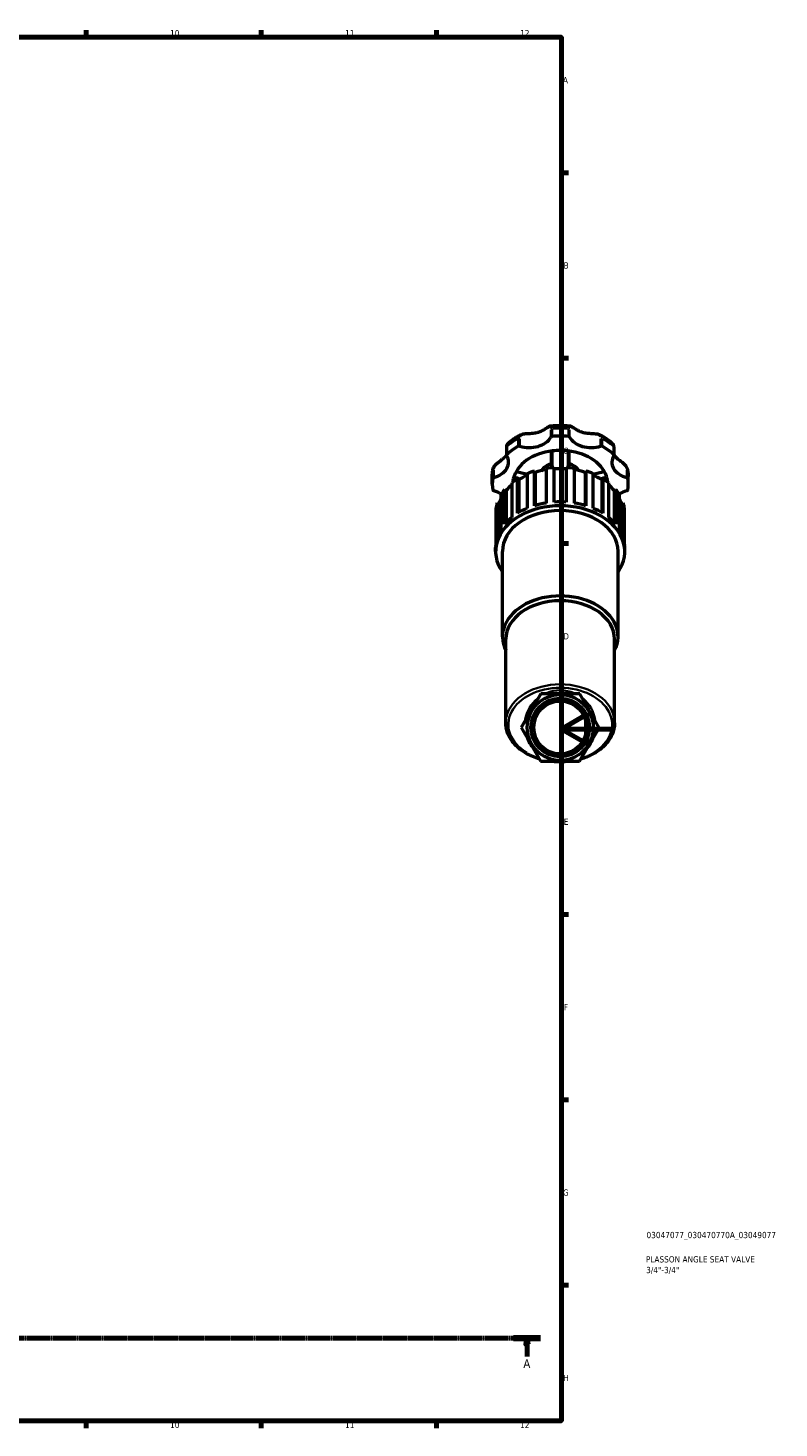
# Model space of a CAD drawing. Header units: millimetres. Extents: x 0 to 973, y 0 to 1098.
# Tile 4 of 6: x 607 to 908, y 17 to 578. Entities that reach past the tile are written whole.
import ezdxf

# ---------------------------------------------------------------- set-up
doc = ezdxf.new("R2010")
doc.units = ezdxf.units.MM
doc.linetypes.add('CHAIN', pattern=[0.7087, 0.4724, -0.0591, 0.1181, -0.0591])
for name, color, linetype, lineweight in [('Border (ISO)', 7, 'Continuous', 70), ('Section Line (ISO)', 7, 'CHAIN', 70), ('Title (ISO)', 7, 'Continuous', 50), ('Visible (ISO)', 7, 'Continuous', 50), ('Visible Narrow (ISO)', 7, 'Continuous', 35)]:
    doc.layers.add(name, color=color, linetype=linetype, lineweight=lineweight)
doc.styles.add('Label Text (ISO)', font='tahoma.ttf')
doc.styles.add('Note Text (ISO)', font='tahoma.ttf')

# ---------------------------------------------------------------- blocks, each defined once
blk = doc.blocks.new('Borders Default Border')
at = {"layer": 'Border (ISO)'}
for p, q in [((630.75, 574), (630.75, 576.9)), ((700.83, 574), (700.83, 576.9)), ((770.92, 574), (770.92, 576.9)), ((821, 519.75), (823.9, 519.75)), ((821, 445.5), (823.9, 445.5)), ((821, 371.25), (823.9, 371.25)), ((821, 222.75), (823.9, 222.75)), ((821, 148.5), (823.9, 148.5)), ((821, 74.25), (823.9, 74.25)), ((630.75, 20), (630.75, 17.1)), ((700.83, 20), (700.83, 17.1)), ((770.92, 20), (770.92, 17.1))]:
    blk.add_line(p, q, dxfattribs=at)
at = {"layer": 'Border (ISO)', "flags": 128}
for points in [[(20, 20), (20, 574), (821, 574), (821, 20), (20, 20)], [(841, 297), (821, 297), (831, 302.77), (831, 291.23), (821, 297)]]:
    blk.add_lwpolyline(points, dxfattribs=at)
at = {"layer": 'Border (ISO)', "color": 232, "true_color": 0xca0064, "char_height": 2.5, "attachment_point": 7, "style": 'Note Text (ISO)'}
for s, insert in [('10', (664.29, 574.35)), ('11', (734.37, 574.4)), ('12', (804.46, 574.4)), ('A', (821.59, 555.62)), ('B', (821.89, 481.38)), ('C', (821.73, 407.08)), ('D', (821.73, 332.88)), ('E', (821.94, 258.63)), ('F', (822, 184.38)), ('G', (821.61, 110.08)), ('H', (821.74, 35.88)), ('10', (664.29, 17.05)), ('11', (734.37, 17.1)), ('12', (804.46, 17.1))]:
    blk.add_mtext(s, dxfattribs=dict(at, insert=insert))
blk = doc.blocks.new('Title Blocks ISO')
at = {"layer": 'Title (ISO)', "color": 232, "true_color": 0xca0064, "style": 'Note Text (ISO)'}
for tag, p in [('PART_NUMBER_001', (34.08, 73.13)), ('DESCRIPTION_001', (33.84, 63.4)), ('DESCRIPTION_002', (33.93, 59.12))]:
    blk.add_attdef(tag, p, '', height=2.5, dxfattribs=at)
blk = doc.blocks.new('2dTransSection0')
at = {"layer": 'Section Line (ISO)', "linetype": 'CHAIN'}
blk.add_line((310.66, 53.13), (812.62, 53.13), dxfattribs=at)
at = {"layer": 'Section Line (ISO)', "linetype": 'Continuous', "lineweight": 140}
for p, q in [((310.66, 53.13), (321.43, 53.13)), ((801.85, 53.13), (812.62, 53.13))]:
    blk.add_line(p, q, dxfattribs=at)
at = {"layer": 'Section Line (ISO)', "linetype": 'Continuous'}
for p, q in [((316.04, 53.13), (315.54, 50.63)), ((315.54, 50.63), (316.54, 50.63)), ((316.04, 50.63), (316.04, 53.13)), ((316.54, 50.63), (316.04, 53.13)), ((316.04, 45.78), (316.04, 50.63)), ((807.24, 53.13), (806.74, 50.63)), ((806.74, 50.63), (807.74, 50.63)), ((807.24, 50.63), (807.24, 53.13)), ((807.74, 50.63), (807.24, 53.13)), ((807.24, 45.78), (807.24, 50.63))]:
    blk.add_line(p, q, dxfattribs=at)
at = {"layer": 'Section Line (ISO)', "linetype": 'Continuous', "flags": 128}
for points in [[(316.54, 50.63), (316.04, 53.13), (315.54, 50.63), (316.54, 50.63)], [(807.74, 50.63), (807.24, 53.13), (806.74, 50.63), (807.74, 50.63)]]:
    blk.add_lwpolyline(points, dxfattribs=at)
at = {"layer": 'Section Line (ISO)'}
for points in [[(316.54, 50.63), (316.04, 53.13), (315.54, 50.63), (316.54, 50.63)], [(807.74, 50.63), (807.24, 53.13), (806.74, 50.63), (807.74, 50.63)]]:
    blk.add_solid(points, dxfattribs=at)
at = {"layer": 'Section Line (ISO)', "char_height": 3.5, "attachment_point": 7, "style": 'Label Text (ISO)'}
for insert in [(314.56, 41.13), (805.75, 41.13)]:
    blk.add_mtext('A', dxfattribs=dict(at, insert=insert))

msp = doc.modelspace()

# ---------------------------------------------------------------- linework, layer by layer
at = {"layer": 'Visible (ISO)'}
for p, q in [((798.982, 409.775), (798.982, 406.695)), ((842.072, 406.695), (842.072, 409.775)), ((793.302, 395.073), (793.302, 398.153)), ((807.349, 399.251), (807.349, 385.39)), ((810.268, 400.303), (810.509, 399.779)), ((810.268, 386.442), (810.268, 400.303)), ((810.509, 399.779), (810.509, 386.515)), ((814.871, 401.36), (814.871, 387.5)), ((818.107, 387.862), (818.107, 401.723)), ((822.947, 401.723), (822.947, 387.862)), ((826.183, 387.5), (826.183, 401.36)), ((830.545, 399.779), (830.786, 400.303)), ((830.545, 399.779), (830.545, 386.515)), ((830.786, 400.303), (830.786, 386.442)), ((833.705, 385.39), (833.705, 399.251)), ((847.752, 395.073), (847.752, 398.153)), ((798.272, 392.833), (798.903, 392.509)), ((798.272, 378.972), (798.272, 392.833)), ((798.903, 392.509), (798.903, 379.687)), ((801.117, 395.601), (801.117, 381.741)), ((803.434, 397.239), (803.892, 396.793)), ((803.434, 383.379), (803.434, 397.239)), ((803.892, 396.793), (803.892, 383.657)), ((837.162, 396.793), (837.62, 397.239)), ((837.162, 396.793), (837.162, 383.657)), ((837.62, 397.239), (837.62, 383.379)), ((839.937, 381.741), (839.937, 395.601)), ((842.151, 392.509), (842.782, 392.833)), ((842.151, 392.509), (842.151, 379.687)), ((842.782, 392.833), (842.782, 378.972)), ((795.289, 387.514), (796.031, 387.343)), ((795.289, 373.653), (795.289, 387.514)), ((796.031, 387.343), (796.031, 375.521)), ((796.785, 390.769), (796.785, 376.908)), ((844.269, 376.908), (844.269, 390.769)), ((845.024, 387.343), (845.765, 387.514)), ((845.024, 387.343), (845.024, 375.521)), ((845.765, 387.514), (845.765, 373.653)), ((794.777, 385.226), (794.777, 371.365)), ((846.277, 371.365), (846.277, 385.226)), ((794.663, 368.114), (794.663, 369.654)), ((797.386, 333.943), (797.386, 368.114)), ((843.668, 333.943), (843.668, 368.114)), ((846.391, 368.114), (846.391, 369.654)), ((798.747, 299.517), (798.747, 332.981)), ((842.307, 299.517), (842.307, 332.981)), ((812.783, 311.129), (804.939, 297.658)), ((828.371, 311.071), (812.783, 311.129)), ((836.115, 297.543), (828.371, 311.071)), ((804.939, 297.658), (812.683, 284.129)), ((828.271, 284.071), (836.115, 297.543)), ((812.683, 284.129), (828.271, 284.071))]:
    msp.add_line(p, q, dxfattribs=at)
for radius in [13.22, 11.71, 10.576]:
    msp.add_circle((820.527, 297.6), radius, dxfattribs=at)
for centre, major_axis, start_param, end_param in [((820.527, 395.073), (27.225, 0), 2.2362562, 2.4761328), ((804.091, 409.88), (0.605, 0), 1.1475321, 2.2362562), ((808.135, 416.227), (9.24, 0), 4.2891247, 5.9210514), ((817.342, 413.761), (-0.605, 0), 4.8323273, 5.9210514), ((820.527, 395.073), (27.225, 0), 1.450858, 1.6907347), ((823.712, 413.761), (0.605, 0), 0.3621339, 1.450858), ((832.919, 416.227), (-9.24, 0), 0.3621339, 1.9940606), ((836.963, 409.88), (0.605, 0), 0.9053365, 1.9940606), ((820.527, 395.073), (27.225, 0), 0.6654598, 0.9053365), ((790.61, 403.835), (9.24, 0), 5.0745229, 6.7064496), ((799.587, 406.695), (-0.605, 0), 5.6177255, 6.7064496), ((820.527, 395.073), (-19.058, 0), 4.8735584, 6.1220159), ((820.527, 395.073), (19.057, 0), 1.409627, 1.7319657), ((820.527, 395.073), (19.058, 0), 0.1611694, 1.409627), ((850.444, 403.835), (-9.24, 0), 5.8599211, 7.4918477), ((841.467, 406.695), (0.605, 0), 5.8599211, 6.9486451), ((820.527, 383.514), (25.088, 0), 2.1238253, 2.2957262), ((820.527, 383.514), (25.864, 0), 1.9786599, 2.1054105), ((820.527, 383.514), (25.088, 0), 1.7981876, 1.9815669), ((820.527, 383.514), (25.864, 0), 1.6645006, 1.7912513), ((820.527, 383.514), (25.088, 0), 1.474185, 1.6674076), ((820.527, 383.514), (25.864, 0), 1.3503414, 1.477092), ((820.527, 383.514), (25.088, 0), 1.1600258, 1.3434051), ((820.527, 383.514), (25.864, 0), 1.0361821, 1.1629327), ((820.527, 383.514), (25.088, 0), 0.8458665, 1.0177673), ((820.527, 395.073), (-27.225, 0), 6.163247, 6.4031236), ((794.098, 397.325), (-0.605, 0), 5.0745229, 6.163247), ((794.098, 392.821), (-0.605, 0), 0.1199383, 1.2086624), ((820.527, 383.514), (25.864, 0), 2.6069784, 2.7337291), ((820.527, 383.514), (25.088, 0), 2.4554266, 2.6098854), ((820.527, 383.514), (25.864, 0), 2.2928192, 2.4195698), ((820.527, 395.073), (-19.057, 0), 6.1220159, 6.2212703), ((820.527, 383.514), (25.864, 0), 0.7220229, 0.8487735), ((820.527, 395.073), (19.057, 0), 0.061915, 0.1611694), ((820.527, 383.514), (25.088, 0), 0.5317072, 0.6861661), ((820.527, 383.514), (25.864, 0), 0.4078636, 0.5346142), ((846.956, 397.325), (0.605, 0), 0.1199383, 1.2086624), ((846.956, 392.821), (0.605, 0), 5.0745229, 6.163247), ((820.527, 395.073), (27.225, 0), 6.163247, 6.4031236), ((820.527, 368.114), (-25.864, 0), 2.6786379, 6.74614), ((790.61, 386.311), (9.24, 0), 0.8126333, 1.2086624), ((820.527, 383.514), (-25.864, 0), 6.0627304, 6.189481), ((820.527, 383.514), (-25.088, 0), 5.9541706, 6.0656373), ((820.527, 369.654), (-25.864, 0), 4.9328439, 5.1202526), ((820.527, 369.654), (-25.864, 0), 4.6186847, 4.8060933), ((820.527, 369.654), (-25.864, 0), 4.3045254, 4.491934), ((850.444, 386.311), (9.24, 0), 1.9329302, 2.3289594), ((820.527, 383.514), (25.088, 0), 0.217548, 0.3290147), ((820.527, 383.514), (25.864, 0), 0.0937043, 0.2204549), ((820.527, 368.114), (-23.141, 0), 3.1415927, 6.2831853), ((820.527, 369.654), (-25.864, 0), 5.5611625, 5.7485711), ((820.527, 369.654), (-25.864, 0), 5.2470032, 5.4344118), ((820.527, 369.654), (-25.864, 0), 3.9903661, 4.1777748), ((820.527, 369.654), (-25.864, 0), 3.6762069, 3.8636155), ((820.527, 369.654), (-25.864, 0), 5.8753217, 6.0627304), ((820.527, 369.654), (25.864, 0), 0.2204549, 0.4078636), ((820.527, 369.654), (-25.864, 0), 6.189481, 6.2831853), ((820.527, 369.654), (25.864, 0), 0, 0.0937043), ((820.527, 333.943), (-23.141, 0), 2.7968915, 6.6278865), ((820.527, 332.981), (-21.78, 0), 3.1415927, 6.2831853)]:
    msp.add_ellipse(centre, major_axis=major_axis, ratio=0.7071068, start_param=start_param, end_param=end_param, dxfattribs=at)
for points, knots in [([(804.625, 414.796), (804.932, 414.96), (805.269, 415.069), (806.066, 415.245), (806.535, 415.295), (807.309, 415.351), (807.613, 415.366), (808.285, 415.398), (808.65, 415.415), (809.455, 415.469), (809.891, 415.511), (810.765, 415.639), (811.202, 415.729), (812.049, 415.966), (812.459, 416.114), (813.249, 416.457), (813.629, 416.652), (814.355, 417.067), (814.7, 417.287), (815.281, 417.664), (815.524, 417.826), (815.924, 418.072), (816.086, 418.166), (816.417, 418.322), (816.586, 418.389), (816.795, 418.41)], [0.2399193, 0.2399193, 0.2399193, 0.2399193, 0.3502591, 0.3502591, 0.491064, 0.491064, 0.5818288, 0.5818288, 0.692697, 0.692697, 0.8299485, 0.8299485, 0.9753942, 0.9753942, 1.1208399, 1.1208399, 1.2662855, 1.2662855, 1.4117312, 1.4117312, 1.5268686, 1.5268686, 1.6106223, 1.6106223, 1.6943761, 1.6943761, 1.6943761, 1.6943761]), ([(816.795, 418.41), (817.29, 418.461), (817.787, 418.501), (818.781, 418.562), (819.28, 418.582), (820.277, 418.603), (820.777, 418.603), (821.774, 418.582), (822.273, 418.562), (823.268, 418.501), (823.764, 418.461), (824.259, 418.41)], [4.56861268, 4.56861268, 4.56861268, 4.56861268, 4.6261232, 4.6261232, 4.68363372, 4.68363372, 4.74114424, 4.74114424, 4.79865476, 4.79865476, 4.85616528, 4.85616528, 4.85616528, 4.85616528]), ([(824.259, 418.41), (824.441, 418.391), (824.593, 418.337), (824.931, 418.188), (825.116, 418.081), (825.512, 417.836), (825.723, 417.697), (826.193, 417.391), (826.453, 417.223), (827.063, 416.853), (827.419, 416.654), (828.173, 416.288), (828.573, 416.121), (829.4, 415.845), (829.828, 415.735), (830.709, 415.568), (831.163, 415.511), (832.092, 415.431), (832.566, 415.408), (833.423, 415.367), (833.803, 415.349), (834.476, 415.295), (834.769, 415.264), (835.299, 415.179), (835.538, 415.129), (835.999, 414.993), (836.221, 414.907), (836.429, 414.796)], [0.2810171, 0.2810171, 0.2810171, 0.2810171, 0.3540343, 0.3540343, 0.4504992, 0.4504992, 0.5509419, 0.5509419, 0.6633408, 0.6633408, 0.8033701, 0.8033701, 0.9488157, 0.9488157, 1.0942612, 1.0942612, 1.2397068, 1.2397068, 1.384423, 1.384423, 1.4975375, 1.4975375, 1.5858619, 1.5858619, 1.6606674, 1.6606674, 1.7354728, 1.7354728, 1.7354728, 1.7354728]), ([(799.401, 411.118), (799.32, 411.044), (799.261, 410.963), (799.166, 410.8), (799.13, 410.717), (799.071, 410.546), (799.049, 410.458), (799.014, 410.275), (799.002, 410.18), (798.986, 409.983), (798.982, 409.881), (798.982, 409.775)], [1.78220962, 1.78220962, 1.78220962, 1.78220962, 1.82084392, 1.82084392, 1.85947822, 1.85947822, 1.89811252, 1.89811252, 1.93674682, 1.93674682, 1.97538112, 1.97538112, 1.97538112, 1.97538112]), ([(799.401, 411.118), (799.708, 411.401), (800.024, 411.676), (800.673, 412.213), (801.007, 412.474), (801.69, 412.98), (802.039, 413.225), (802.753, 413.701), (803.118, 413.931), (803.861, 414.376), (804.24, 414.59), (804.625, 414.796)], [3.79610772, 3.79610772, 3.79610772, 3.79610772, 3.84970142, 3.84970142, 3.90329512, 3.90329512, 3.95688882, 3.95688882, 4.01048253, 4.01048253, 4.06407623, 4.06407623, 4.06407623, 4.06407623]), ([(836.429, 414.796), (836.814, 414.59), (837.193, 414.376), (837.936, 413.931), (838.301, 413.701), (839.015, 413.225), (839.364, 412.98), (840.047, 412.474), (840.381, 412.213), (841.03, 411.676), (841.346, 411.401), (841.653, 411.118)], [5.36070173, 5.36070173, 5.36070173, 5.36070173, 5.41429543, 5.41429543, 5.46788914, 5.46788914, 5.52148284, 5.52148284, 5.57507654, 5.57507654, 5.62867024, 5.62867024, 5.62867024, 5.62867024]), ([(842.072, 409.775), (842.072, 409.881), (842.068, 409.983), (842.052, 410.18), (842.04, 410.275), (842.005, 410.458), (841.983, 410.546), (841.924, 410.717), (841.888, 410.8), (841.793, 410.963), (841.734, 411.044), (841.653, 411.118)], [0, 0, 0, 0, 0.03863304, 0.03863304, 0.07726608, 0.07726608, 0.11589912, 0.11589912, 0.15453217, 0.15453217, 0.19316521, 0.19316521, 0.19316521, 0.19316521]), ([(793.528, 400.808), (793.581, 401.119), (793.693, 401.424), (794.02, 402.041), (794.246, 402.35), (794.774, 402.949), (795.079, 403.235), (795.736, 403.796), (796.089, 404.066), (796.846, 404.64), (797.241, 404.933), (797.842, 405.426), (798.071, 405.628), (798.512, 406.064), (798.718, 406.299), (798.927, 406.585), (798.956, 406.624), (798.983, 406.665)], [0.04161828, 0.04161828, 0.04161828, 0.04161828, 0.13840865, 0.13840865, 0.24736861, 0.24736861, 0.36410056, 0.36410056, 0.4944753, 0.4944753, 0.65975038, 0.65975038, 0.77778336, 0.77778336, 0.91106649, 0.91106649, 0.93252474, 0.93252474, 0.93252474, 0.93252474]), ([(816.897, 408.302), (816.897, 407.913), (816.897, 407.525), (816.897, 405.296), (816.897, 403.457), (816.897, 401.622)], [0.35178708, 0.35178708, 0.35178708, 0.35178708, 0.48064804, 0.48064804, 1.09124128, 1.09124128, 1.09124128, 1.09124128]), ([(824.157, 401.622), (824.157, 402.476), (824.157, 403.331), (824.157, 405.557), (824.157, 406.929), (824.157, 408.302)], [0.70178788, 0.70178788, 0.70178788, 0.70178788, 0.98595572, 0.98595572, 1.4412421, 1.4412421, 1.4412421, 1.4412421]), ([(842.071, 406.665), (842.154, 406.543), (842.244, 406.425), (842.538, 406.069), (842.761, 405.837), (843.265, 405.378), (843.545, 405.149), (844.091, 404.725), (844.347, 404.534), (844.827, 404.171), (845.046, 404.004), (845.456, 403.677), (845.645, 403.52), (846.165, 403.059), (846.488, 402.737), (847.012, 402.071), (847.222, 401.733), (847.437, 401.191), (847.493, 401), (847.526, 400.808)], [1.04285873, 1.04285873, 1.04285873, 1.04285873, 1.10765571, 1.10765571, 1.24093935, 1.24093935, 1.37422299, 1.37422299, 1.47870741, 1.47870741, 1.56173684, 1.56173684, 1.63220491, 1.63220491, 1.75908508, 1.75908508, 1.87379041, 1.87379041, 1.93376214, 1.93376214, 1.93376214, 1.93376214]), ([(793.302, 398.153), (793.302, 398.331), (793.305, 398.509), (793.317, 398.864), (793.326, 399.041), (793.35, 399.396), (793.366, 399.573), (793.402, 399.927), (793.423, 400.104), (793.471, 400.456), (793.498, 400.632), (793.528, 400.808)], [3.14159265, 3.14159265, 3.14159265, 3.14159265, 3.1656784, 3.1656784, 3.18976414, 3.18976414, 3.21384989, 3.21384989, 3.23793563, 3.23793563, 3.26202137, 3.26202137, 3.26202137, 3.26202137]), ([(802.882, 400.164), (803.27, 400.065), (803.659, 399.967), (804.802, 399.677), (805.557, 399.486), (806.658, 399.209), (807.004, 399.122), (807.349, 399.036)], [0.19854088, 0.19854088, 0.19854088, 0.19854088, 0.32235449, 0.32235449, 0.56299306, 0.56299306, 0.67308333, 0.67308333, 0.67308333, 0.67308333]), ([(813.078, 400.454), (813.3, 400.815), (813.57, 401.157), (814.391, 401.994), (815.012, 402.448), (816.085, 403.016), (816.483, 403.191), (816.897, 403.34)], [3.55215622, 3.55215622, 3.55215622, 3.55215622, 3.74793634, 3.74793634, 4.06954472, 4.06954472, 4.24231493, 4.24231493, 4.24231493, 4.24231493]), ([(824.157, 403.34), (824.639, 403.166), (825.099, 402.958), (826.224, 402.326), (826.837, 401.849), (827.577, 401.036), (827.793, 400.752), (827.976, 400.454)], [5.18246303, 5.18246303, 5.18246303, 5.18246303, 5.38359373, 5.38359373, 5.71119881, 5.71119881, 5.87262174, 5.87262174, 5.87262174, 5.87262174]), ([(833.705, 399.036), (834.05, 399.122), (834.396, 399.209), (835.497, 399.486), (836.252, 399.677), (837.395, 399.967), (837.784, 400.065), (838.172, 400.164)], [0.70002283, 0.70002283, 0.70002283, 0.70002283, 0.81011306, 0.81011306, 1.05075162, 1.05075162, 1.17456521, 1.17456521, 1.17456521, 1.17456521]), ([(847.526, 400.808), (847.556, 400.632), (847.583, 400.456), (847.631, 400.104), (847.652, 399.927), (847.689, 399.573), (847.704, 399.396), (847.728, 399.041), (847.737, 398.864), (847.749, 398.509), (847.752, 398.331), (847.752, 398.153)], [6.16275659, 6.16275659, 6.16275659, 6.16275659, 6.18684233, 6.18684233, 6.21092807, 6.21092807, 6.23501382, 6.23501382, 6.25909956, 6.25909956, 6.28318531, 6.28318531, 6.28318531, 6.28318531]), ([(812.174, 285.018), (810.374, 285.554), (808.672, 286.266), (805.283, 288.166), (803.664, 289.42), (801.072, 292.244), (800.091, 293.81), (798.996, 296.777), (798.747, 298.147), (798.747, 299.517)], [1.9694943, 1.9694943, 1.9694943, 1.9694943, 2.2411498, 2.2411498, 2.5658999, 2.5658999, 2.8863842, 2.8863842, 3.1415927, 3.1415927, 3.1415927, 3.1415927]), ([(842.307, 299.517), (842.307, 297.873), (841.947, 296.23), (840.545, 293.096), (839.493, 291.61), (836.787, 288.923), (835.119, 287.732), (831.862, 286.051), (830.373, 285.458), (828.81, 284.997)], [0, 0, 0, 0, 0.3062749, 0.3062749, 0.6187451, 0.6187451, 0.9401516, 0.9401516, 1.1755811, 1.1755811, 1.1755811, 1.1755811]), ([(824.499, 284.085), (823.051, 283.893), (821.576, 283.806), (818.84, 283.844), (817.577, 283.941), (816.335, 284.115)], [1.3849167, 1.3849167, 1.3849167, 1.3849167, 1.59046451, 1.59046451, 1.76709608, 1.76709608, 1.76709608, 1.76709608])]:
    msp.add_open_spline(points, degree=3, knots=knots, dxfattribs=at)
at = {"layer": 'Visible Narrow (ISO)'}
for p, q in [((816.776, 416.839), (816.776, 414.066)), ((817.27, 414.34), (817.27, 417.112)), ((823.785, 417.112), (823.785, 414.34)), ((824.278, 414.066), (824.278, 416.839)), ((799.111, 407.113), (799.111, 409.885)), ((803.718, 413.142), (803.718, 410.37)), ((804.34, 410.424), (804.34, 413.196)), ((836.714, 413.196), (836.714, 410.424)), ((837.336, 410.37), (837.336, 413.142)), ((841.943, 409.885), (841.943, 407.113)), ((793.498, 400.302), (793.498, 397.53)), ((793.884, 397.879), (793.884, 400.651)), ((847.17, 400.651), (847.17, 397.879)), ((847.556, 397.53), (847.556, 400.302))]:
    msp.add_line(p, q, dxfattribs=at)
for start, end in [(129.59726, 169.98031), (66.4849, 113.09267), (9.64021, 49.93737), (198.01269, 221.56489), (318.08522, 341.49235)]:
    msp.add_arc((820.527, 298.307), 14.22, start, end, dxfattribs=at)
for centre, major_axis, start_param, end_param in [((817.342, 416.841), (-0.605, 0), 4.8867635, 5.8666152), ((820.527, 398.153), (27.225, 0), 1.4628518, 1.6787408), ((823.712, 416.841), (0.605, 0), 0.4165701, 1.3964218), ((799.587, 409.775), (-0.605, 0), 5.6509985, 6.2499123), ((820.527, 398.153), (27.225, 0), 2.24825, 2.464139), ((804.091, 412.96), (-0.605, 0), 4.3435609, 5.3234126), ((836.963, 412.96), (0.605, 0), 0.9597727, 1.9396244), ((820.527, 398.153), (27.225, 0), 0.6774537, 0.8933427), ((841.467, 409.775), (0.605, 0), 0.033273, 0.6321868), ((820.527, 398.153), (-27.225, 0), 6.1692439, 6.2771884), ((794.098, 400.405), (-0.605, 0), 5.1289591, 6.1088108), ((820.527, 398.003), (8.168, 0), 2.0648107, 2.6670967), ((820.527, 398.003), (8.167, 0), 0.4744959, 1.076782), ((846.956, 400.405), (0.605, 0), 0.1743745, 1.1542262), ((820.527, 398.153), (27.225, 0), 0.0059969, 0.1139414), ((820.527, 299.517), (21.78, 0), 0.1570796, 2.984513), ((820.527, 298.81), (-20.78, 0), 2.2651643, 7.1561571)]:
    msp.add_ellipse(centre, major_axis=major_axis, ratio=0.7071068, start_param=start_param, end_param=end_param, dxfattribs=at)
for points, knots in [([(804.474, 413.995), (804.527, 414.108), (804.594, 414.213), (804.85, 414.517), (805.092, 414.681), (805.743, 414.956), (806.177, 415.045), (807.112, 415.161), (807.615, 415.186), (808.691, 415.241), (809.266, 415.271), (810.644, 415.426), (811.437, 415.593), (812.926, 416.124), (813.621, 416.486), (814.798, 417.197), (815.296, 417.545), (815.955, 417.917), (816.171, 418.009), (816.469, 418.005), (816.57, 417.942), (816.675, 417.75), (816.702, 417.673), (816.723, 417.582)], [0.0987698, 0.0987698, 0.0987698, 0.0987698, 0.1564461, 0.1564461, 0.2816031, 0.2816031, 0.4377875, 0.4377875, 0.5991324, 0.5991324, 0.7827227, 0.7827227, 1.0473396, 1.0473396, 1.3120496, 1.3120496, 1.5486837, 1.5486837, 1.6990077, 1.6990077, 1.8192912, 1.8192912, 1.876627, 1.876627, 1.876627, 1.876627]), ([(817.268, 417.38), (817.261, 417.755), (817.216, 418.041), (817.061, 418.346), (816.966, 418.41), (816.843, 418.412)], [-1.96134579, -1.96134579, -1.96134579, -1.96134579, -1.81929116, -1.81929116, -1.70842709, -1.70842709, -1.70842709, -1.70842709]), ([(824.211, 418.412), (824.088, 418.41), (823.994, 418.346), (823.866, 418.098), (823.827, 417.931), (823.794, 417.615), (823.788, 417.502), (823.786, 417.38)], [-0.26696626, -0.26696626, -0.26696626, -0.26696626, -0.15644605, -0.15644605, -0.06017156, -0.06017156, -0.01405086, -0.01405086, -0.01405086, -0.01405086]), ([(824.331, 417.582), (824.352, 417.674), (824.379, 417.751), (824.488, 417.948), (824.594, 418.01), (824.911, 418.002), (825.14, 417.897), (825.693, 417.577), (826.018, 417.36), (826.778, 416.877), (827.221, 416.609), (828.378, 416.022), (829.124, 415.738), (830.689, 415.374), (831.508, 415.293), (833.073, 415.201), (833.824, 415.183), (834.954, 415.03), (835.365, 414.939), (835.983, 414.666), (836.213, 414.507), (836.461, 414.211), (836.528, 414.107), (836.579, 413.994)], [0.0987698, 0.0987698, 0.0987698, 0.0987698, 0.1564461, 0.1564461, 0.2816029, 0.2816029, 0.4377874, 0.4377874, 0.5991322, 0.5991322, 0.782731, 0.782731, 1.0473715, 1.0473715, 1.3121007, 1.3121007, 1.5487305, 1.5487305, 1.6990441, 1.6990441, 1.8193342, 1.8193342, 1.876627, 1.876627, 1.876627, 1.876627]), ([(804.541, 414.748), (804.376, 414.65), (804.232, 414.535), (803.954, 414.222), (803.841, 414.01), (803.746, 413.652), (803.726, 413.526), (803.72, 413.395)], [-0.2279233, -0.2279233, -0.2279233, -0.2279233, -0.15644614, -0.15644614, -0.06017159, -0.06017159, -0.01199596, -0.01199596, -0.01199596, -0.01199596]), ([(837.334, 413.395), (837.315, 413.786), (837.18, 414.13), (836.823, 414.534), (836.679, 414.65), (836.513, 414.748)], [-1.96340064, -1.96340064, -1.96340064, -1.96340064, -1.81933425, -1.81933425, -1.74746903, -1.74746903, -1.74746903, -1.74746903]), ([(841.679, 411.092), (841.703, 411.066), (841.725, 411.037), (841.822, 410.883), (841.88, 410.71), (841.929, 410.38), (841.94, 410.254), (841.942, 410.118)], [-0.18350695, -0.18350695, -0.18350695, -0.18350695, -0.1565723, -0.1565723, -0.06022011, -0.06022011, -0.00965826, -0.00965826, -0.00965826, -0.00965826]), ([(793.916, 401.148), (793.922, 401.179), (793.928, 401.211), (793.99, 401.48), (794.088, 401.723), (794.397, 402.273), (794.633, 402.577), (795.237, 403.22), (795.621, 403.548), (796.391, 404.163), (796.778, 404.449), (797.515, 405.024), (797.864, 405.312), (798.405, 405.841), (798.615, 406.075), (798.801, 406.321)], [0.04739835, 0.04739835, 0.04739835, 0.04739835, 0.06022022, 0.06022022, 0.15657257, 0.15657257, 0.28183062, 0.28183062, 0.43798878, 0.43798878, 0.59943312, 0.59943312, 0.7718468, 0.7718468, 0.90056857, 0.90056857, 0.90056857, 0.90056857]), ([(817.451, 402.008), (817.458, 403.629), (817.462, 405.254), (817.467, 407.265), (817.467, 407.652), (817.468, 408.039)], [-1.01962641, -1.01962641, -1.01962641, -1.01962641, -0.48064804, -0.48064804, -0.35240878, -0.35240878, -0.35240878, -0.35240878]), ([(823.586, 408.039), (823.588, 406.668), (823.592, 405.297), (823.598, 403.287), (823.6, 402.647), (823.603, 402.008)], [-1.44062039, -1.44062039, -1.44062039, -1.44062039, -0.98595572, -0.98595572, -0.77340274, -0.77340274, -0.77340274, -0.77340274]), ([(842.253, 406.321), (842.482, 406.019), (842.746, 405.734), (843.485, 405.051), (844.003, 404.662), (844.97, 403.922), (845.398, 403.588), (846.05, 402.98), (846.29, 402.727), (846.826, 402.039), (847.055, 401.582), (847.137, 401.147)], [1.07480819, 1.07480819, 1.07480819, 1.07480819, 1.23313177, 1.23313177, 1.4694253, 1.4694253, 1.64049314, 1.64049314, 1.75025233, 1.75025233, 1.92798259, 1.92798259, 1.92798259, 1.92798259]), ([(803.013, 399.934), (803.721, 399.754), (804.43, 399.575), (805.799, 399.229), (806.46, 399.063), (807.121, 398.897)], [0.2282615, 0.2282615, 0.2282615, 0.2282615, 0.45408929, 0.45408929, 0.6644763, 0.6644763, 0.6644763, 0.6644763]), ([(833.933, 398.897), (834.592, 399.062), (835.25, 399.228), (836.619, 399.574), (837.33, 399.754), (838.041, 399.934)], [0.70862986, 0.70862986, 0.70862986, 0.70862986, 0.91820356, 0.91820356, 1.1448446, 1.1448446, 1.1448446, 1.1448446])]:
    msp.add_open_spline(points, degree=3, knots=knots, dxfattribs=at)
for points in [[(799.112, 410.118), (799.122, 410.585), (799.225, 410.924), (799.376, 411.091)], [(793.525, 400.79), (793.508, 400.683), (793.499, 400.578), (793.498, 400.474)], [(847.556, 400.474), (847.555, 400.578), (847.546, 400.683), (847.528, 400.79)], [(801.778, 397.22), (802.146, 397.127), (802.514, 397.034), (802.882, 396.941)], [(804.629, 397.355), (803.779, 397.57), (802.928, 397.786), (802.078, 398.002)], [(838.976, 398.002), (838.126, 397.786), (837.275, 397.57), (836.425, 397.355)], [(838.173, 396.941), (838.54, 397.034), (838.908, 397.127), (839.276, 397.22)]]:
    msp.add_open_spline(points, degree=3, dxfattribs=at)

# ---------------------------------------------------------------- block references
msp.add_blockref('Borders Default Border', (0, 0))
msp.add_blockref('Title Blocks ISO', (821, 20)).add_auto_attribs({'PART_NUMBER_001': '03047077_030470770A_03049077', 'DESCRIPTION_001': 'PLASSON ANGLE SEAT VALVE', 'DESCRIPTION_002': '3/4"-3/4"'})
at = {"layer": 'Section Line (ISO)'}
msp.add_blockref('2dTransSection0', (0, 0), dxfattribs=at)

doc.saveas('drawing.dxf')
